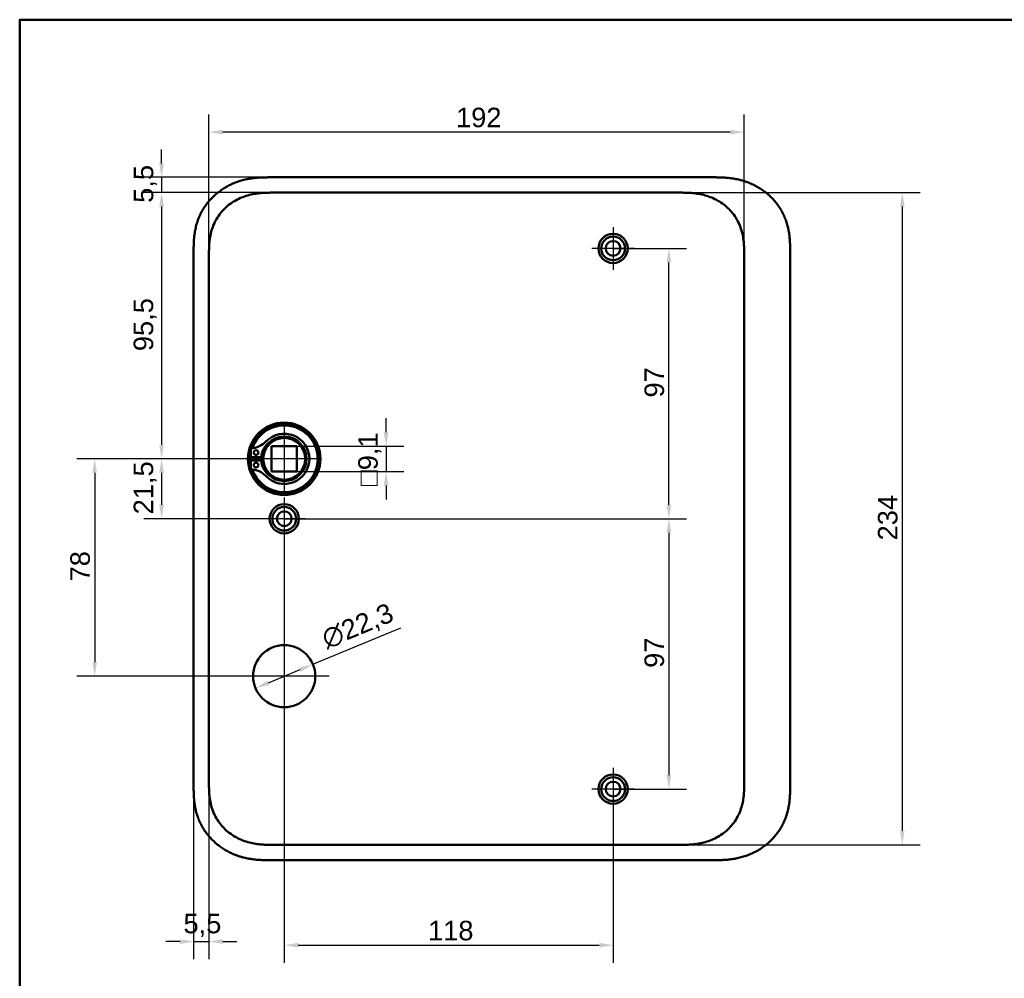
# Model space of a CAD drawing. Header units: millimetres. Extents: x 20 to 833, y 20 to 574.
# Tile 9 of 23: x 20 to 373, y 230 to 574. Entities that reach past the tile are written whole.
import ezdxf

# ---------------------------------------------------------------- set-up
doc = ezdxf.new("R2010")
doc.units = ezdxf.units.MM
doc.header["$LTSCALE"] = 2
for name, color, linetype, lineweight in [('Bemaßungen(DIN)', 7, 'Continuous', 25), ('Mittelpunktmarkierung(DIN)', 7, 'Continuous', 25), ('Sichtbare Kanten(DIN)', 7, 'Continuous', 50), ('Skizziergeometrie(DIN)', 7, 'Continuous', 50)]:
    doc.layers.add(name, color=color, linetype=linetype, lineweight=lineweight)
doc.styles.add('STANDARD-DIN~0', font='arial.ttf')
doc.dimstyles.new('CAD-LAN', dxfattribs={"dimscale": 2, "dimtxt": 3.5, "dimasz": 2.5, "dimexe": 3.175, "dimexo": 0, "dimgap": 0.8, "dimtad": 1, "dimrnd": 1e-08, "dimtxsty": 'STANDARD-DIN~0', "dimcen": 0.09, "dimdle": 10, "dimclrd": 250, "dimclre": 250, "dimclrt": 250, "dimadec": 0, "dimazin": 2, "dimtfac": 1, "dimtmove": 0, "dimatfit": 3, "dimfxl": 1, "dimtolj": 1, "dimtzin": 0, "dimlwd": 25, "dimlwe": 25, "dimarcsym": 0})

# ---------------------------------------------------------------- blocks, each defined once
blk = doc.blocks.new('Ränder Standardrahmen')
at = {"layer": 'Skizziergeometrie(DIN)', "flags": 128}
blk.add_lwpolyline([(10, 10), (10, 287), (410, 287), (410, 10), (10, 10)], dxfattribs=at)
blk = doc.blocks.new('*D8')
at = {"layer": 'Bemaßungen(DIN)', "color": 250, "linetype": 'Continuous', "lineweight": 25, "true_color": 0x3f3f3f, "transparency": 16777216}
for p, q in [((256.37, 511.94), (343.01, 511.94)), ((336.66, 506.94), (336.66, 282.94)), ((256.37, 277.94), (343.01, 277.94))]:
    blk.add_line(p, q, dxfattribs=at)
at = {"layer": 'Bemaßungen(DIN)', "color": 250, "linetype": 'Continuous', "true_color": 0x3f3f3f, "transparency": 16777216}
for points in [[(335.83, 506.94), (337.49, 506.94), (336.66, 511.94)], [(335.83, 282.94), (337.49, 282.94), (336.66, 277.94)]]:
    blk.add_solid(points, dxfattribs=at)
at = {"layer": 'Defpoints', "color": 0, "linetype": 'Continuous', "transparency": 16777216}
for p in [(256.37, 511.94), (256.37, 277.94), (336.66, 277.94)]:
    blk.add_point(p, dxfattribs=at)
at = {"layer": 'Bemaßungen(DIN)', "color": 250, "linetype": 'Continuous', "lineweight": 25, "true_color": 0x3f3f3f, "transparency": 16777216, "insert": (327.91, 387.16), "char_height": 7, "attachment_point": 1, "rotation": 90, "style": 'STANDARD-DIN~0'}
blk.add_mtext('\\A1;234', dxfattribs=at)
blk = doc.blocks.new('*D9')
at = {"layer": 'Bemaßungen(DIN)', "color": 250, "linetype": 'Continuous', "lineweight": 25, "true_color": 0x3f3f3f, "transparency": 16777216}
for p, q in [((87.91, 487.79), (87.91, 540.01)), ((279.91, 489.66), (279.91, 540.01)), ((274.91, 533.66), (92.91, 533.66))]:
    blk.add_line(p, q, dxfattribs=at)
at = {"layer": 'Bemaßungen(DIN)', "color": 250, "linetype": 'Continuous', "true_color": 0x3f3f3f, "transparency": 16777216}
for points in [[(92.91, 534.49), (92.91, 532.82), (87.91, 533.66)], [(274.91, 534.49), (274.91, 532.82), (279.91, 533.66)]]:
    blk.add_solid(points, dxfattribs=at)
at = {"layer": 'Defpoints', "color": 0, "linetype": 'Continuous', "transparency": 16777216}
for p in [(87.91, 533.66), (87.91, 487.79), (279.91, 489.66)]:
    blk.add_point(p, dxfattribs=at)
at = {"layer": 'Bemaßungen(DIN)', "color": 250, "linetype": 'Continuous', "lineweight": 25, "true_color": 0x3f3f3f, "transparency": 16777216, "insert": (176.54, 542.41), "char_height": 7, "attachment_point": 1, "style": 'STANDARD-DIN~0'}
blk.add_mtext('\\A1;192', dxfattribs=at)
blk = doc.blocks.new('*D10')
at = {"layer": 'Bemaßungen(DIN)', "color": 250, "linetype": 'Continuous', "lineweight": 25, "true_color": 0x3f3f3f, "transparency": 16777216}
for p, q in [((111.44, 511.94), (64.56, 511.94)), ((70.91, 506.94), (70.91, 421.44)), ((114.91, 416.44), (64.56, 416.44))]:
    blk.add_line(p, q, dxfattribs=at)
at = {"layer": 'Bemaßungen(DIN)', "color": 250, "linetype": 'Continuous', "true_color": 0x3f3f3f, "transparency": 16777216}
for points in [[(70.07, 506.94), (71.74, 506.94), (70.91, 511.94)], [(70.07, 421.44), (71.74, 421.44), (70.91, 416.44)]]:
    blk.add_solid(points, dxfattribs=at)
at = {"layer": 'Defpoints', "color": 0, "linetype": 'Continuous', "transparency": 16777216}
for p in [(111.44, 511.94), (70.91, 416.44), (114.91, 416.44)]:
    blk.add_point(p, dxfattribs=at)
at = {"layer": 'Bemaßungen(DIN)', "color": 250, "linetype": 'Continuous', "lineweight": 25, "true_color": 0x3f3f3f, "transparency": 16777216, "insert": (60.89, 455.07), "char_height": 7, "attachment_point": 1, "rotation": 90, "style": 'STANDARD-DIN~0'}
blk.add_mtext('\\A1;95,5', dxfattribs=at)
blk = doc.blocks.new('*D11')
at = {"layer": 'Bemaßungen(DIN)', "color": 250, "linetype": 'Continuous', "lineweight": 25, "true_color": 0x3f3f3f, "transparency": 16777216}
for p, q in [((114.91, 416.44), (64.56, 416.44)), ((70.91, 411.44), (70.91, 399.94)), ((114.91, 394.94), (64.56, 394.94))]:
    blk.add_line(p, q, dxfattribs=at)
at = {"layer": 'Bemaßungen(DIN)', "color": 250, "linetype": 'Continuous', "true_color": 0x3f3f3f, "transparency": 16777216}
for points in [[(70.07, 411.44), (71.74, 411.44), (70.91, 416.44)], [(70.07, 399.94), (71.74, 399.94), (70.91, 394.94)]]:
    blk.add_solid(points, dxfattribs=at)
at = {"layer": 'Defpoints', "color": 0, "linetype": 'Continuous', "transparency": 16777216}
for p in [(114.91, 416.44), (70.91, 394.94), (114.91, 394.94)]:
    blk.add_point(p, dxfattribs=at)
at = {"layer": 'Bemaßungen(DIN)', "color": 250, "linetype": 'Continuous', "lineweight": 25, "true_color": 0x3f3f3f, "transparency": 16777216, "insert": (60.89, 396.52), "char_height": 7, "attachment_point": 1, "rotation": 90, "style": 'STANDARD-DIN~0'}
blk.add_mtext('\\A1;21,5', dxfattribs=at)
blk = doc.blocks.new('*D12')
at = {"layer": 'Bemaßungen(DIN)', "color": 250, "linetype": 'Continuous', "lineweight": 25, "true_color": 0x3f3f3f, "transparency": 16777216}
for p, q in [((114.91, 416.44), (40.56, 416.44)), ((46.91, 411.44), (46.91, 343.44)), ((114.91, 338.44), (40.56, 338.44))]:
    blk.add_line(p, q, dxfattribs=at)
at = {"layer": 'Bemaßungen(DIN)', "color": 250, "linetype": 'Continuous', "true_color": 0x3f3f3f, "transparency": 16777216}
for points in [[(46.07, 411.44), (47.74, 411.44), (46.91, 416.44)], [(46.07, 343.44), (47.74, 343.44), (46.91, 338.44)]]:
    blk.add_solid(points, dxfattribs=at)
at = {"layer": 'Defpoints', "color": 0, "linetype": 'Continuous', "transparency": 16777216}
for p in [(114.91, 416.44), (46.91, 338.44), (114.91, 338.44)]:
    blk.add_point(p, dxfattribs=at)
at = {"layer": 'Bemaßungen(DIN)', "color": 250, "linetype": 'Continuous', "lineweight": 25, "true_color": 0x3f3f3f, "transparency": 16777216, "insert": (38.16, 372.45), "char_height": 7, "attachment_point": 1, "rotation": 90, "style": 'STANDARD-DIN~0'}
blk.add_mtext('\\A1;78', dxfattribs=at)
blk = doc.blocks.new('*D13')
at = {"layer": 'Bemaßungen(DIN)', "color": 250, "linetype": 'Continuous', "lineweight": 25, "true_color": 0x3f3f3f, "transparency": 16777216}
for p, q in [((70.91, 522.44), (70.91, 527.44)), ((110.44, 517.44), (64.56, 517.44)), ((70.91, 517.44), (70.91, 511.94)), ((111.44, 511.94), (64.56, 511.94)), ((70.91, 506.94), (70.91, 501.94))]:
    blk.add_line(p, q, dxfattribs=at)
at = {"layer": 'Bemaßungen(DIN)', "color": 250, "linetype": 'Continuous', "true_color": 0x3f3f3f, "transparency": 16777216}
for points in [[(70.07, 522.44), (71.74, 522.44), (70.91, 517.44)], [(70.07, 506.94), (71.74, 506.94), (70.91, 511.94)]]:
    blk.add_solid(points, dxfattribs=at)
at = {"layer": 'Defpoints', "color": 0, "linetype": 'Continuous', "transparency": 16777216}
for p in [(110.44, 517.44), (70.91, 511.94), (111.44, 511.94)]:
    blk.add_point(p, dxfattribs=at)
at = {"layer": 'Bemaßungen(DIN)', "color": 250, "linetype": 'Continuous', "lineweight": 25, "true_color": 0x3f3f3f, "transparency": 16777216, "insert": (60.92, 508.29), "char_height": 7, "attachment_point": 1, "rotation": 90, "style": 'STANDARD-DIN~0'}
blk.add_mtext('\\A1;5,5', dxfattribs=at)
blk = doc.blocks.new('*D14')
at = {"layer": 'Bemaßungen(DIN)', "color": 250, "linetype": 'Continuous', "lineweight": 25, "true_color": 0x3f3f3f, "transparency": 16777216}
for p, q in [((125.2, 342.72), (156.76, 355.82)), ((109.23, 336.08), (120.59, 340.8))]:
    blk.add_line(p, q, dxfattribs=at)
at = {"layer": 'Bemaßungen(DIN)', "color": 250, "linetype": 'Continuous', "true_color": 0x3f3f3f, "transparency": 16777216}
for points in [[(120.27, 341.57), (120.91, 340.03), (125.2, 342.72)], [(108.91, 336.85), (109.55, 335.31), (104.61, 334.17)]]:
    blk.add_solid(points, dxfattribs=at)
at = {"layer": 'Defpoints', "color": 0, "linetype": 'Continuous', "transparency": 16777216}
for p in [(125.2, 342.72), (104.61, 334.17)]:
    blk.add_point(p, dxfattribs=at)
at = {"layer": 'Bemaßungen(DIN)', "color": 250, "linetype": 'Continuous', "lineweight": 25, "true_color": 0x3f3f3f, "transparency": 16777216, "insert": (127.52, 354.77), "char_height": 7, "attachment_point": 1, "rotation": 22.5468, "style": 'STANDARD-DIN~0'}
blk.add_mtext('\\A1;∅22,3', dxfattribs=at)
blk = doc.blocks.new('*D15')
at = {"layer": 'Bemaßungen(DIN)', "color": 250, "linetype": 'Continuous', "lineweight": 25, "true_color": 0x3f3f3f, "transparency": 16777216}
for p, q in [((151.46, 425.99), (151.46, 430.99)), ((119.46, 420.99), (157.81, 420.99)), ((151.46, 420.99), (151.46, 411.89)), ((119.46, 411.89), (157.81, 411.89)), ((151.46, 406.89), (151.46, 401.89))]:
    blk.add_line(p, q, dxfattribs=at)
at = {"layer": 'Bemaßungen(DIN)', "color": 250, "linetype": 'Continuous', "true_color": 0x3f3f3f, "transparency": 16777216}
for points in [[(150.62, 425.99), (152.29, 425.99), (151.46, 420.99)], [(150.62, 406.89), (152.29, 406.89), (151.46, 411.89)]]:
    blk.add_solid(points, dxfattribs=at)
at = {"layer": 'Defpoints', "color": 0, "linetype": 'Continuous', "transparency": 16777216}
for p in [(119.46, 420.99), (119.46, 411.89), (151.46, 411.89)]:
    blk.add_point(p, dxfattribs=at)
at = {"layer": 'Bemaßungen(DIN)', "color": 250, "linetype": 'Continuous', "lineweight": 25, "true_color": 0x3f3f3f, "transparency": 16777216, "insert": (141.44, 406.68), "char_height": 7, "attachment_point": 1, "rotation": 90, "style": 'STANDARD-DIN~0'}
blk.add_mtext('\\A1;\\fAIGDT|b0|i0;\\H7.0000;o\\fArial|b0|i0;\\H7.0000;9,1', dxfattribs=at)
blk = doc.blocks.new('*D16')
at = {"layer": 'Bemaßungen(DIN)', "color": 250, "linetype": 'Continuous', "lineweight": 25, "true_color": 0x3f3f3f, "transparency": 16777216}
for p, q in [((232.91, 491.94), (259.26, 491.94)), ((252.91, 399.94), (252.91, 486.94)), ((114.91, 394.94), (259.26, 394.94))]:
    blk.add_line(p, q, dxfattribs=at)
at = {"layer": 'Bemaßungen(DIN)', "color": 250, "linetype": 'Continuous', "true_color": 0x3f3f3f, "transparency": 16777216}
for points in [[(252.07, 486.94), (253.74, 486.94), (252.91, 491.94)], [(252.07, 399.94), (253.74, 399.94), (252.91, 394.94)]]:
    blk.add_solid(points, dxfattribs=at)
at = {"layer": 'Defpoints', "color": 0, "linetype": 'Continuous', "transparency": 16777216}
for p in [(232.91, 491.94), (252.91, 491.94), (114.91, 394.94)]:
    blk.add_point(p, dxfattribs=at)
at = {"layer": 'Bemaßungen(DIN)', "color": 250, "linetype": 'Continuous', "lineweight": 25, "true_color": 0x3f3f3f, "transparency": 16777216, "insert": (244.16, 438.43), "char_height": 7, "attachment_point": 1, "rotation": 90, "style": 'STANDARD-DIN~0'}
blk.add_mtext('\\A1;97', dxfattribs=at)
blk = doc.blocks.new('*D17')
at = {"layer": 'Bemaßungen(DIN)', "color": 250, "linetype": 'Continuous', "lineweight": 25, "true_color": 0x3f3f3f, "transparency": 16777216}
for p, q in [((114.91, 394.94), (259.26, 394.94)), ((252.91, 389.94), (252.91, 302.94)), ((232.91, 297.94), (259.26, 297.94))]:
    blk.add_line(p, q, dxfattribs=at)
at = {"layer": 'Bemaßungen(DIN)', "color": 250, "linetype": 'Continuous', "true_color": 0x3f3f3f, "transparency": 16777216}
for points in [[(252.07, 389.94), (253.74, 389.94), (252.91, 394.94)], [(252.07, 302.94), (253.74, 302.94), (252.91, 297.94)]]:
    blk.add_solid(points, dxfattribs=at)
at = {"layer": 'Defpoints', "color": 0, "linetype": 'Continuous', "transparency": 16777216}
for p in [(114.91, 394.94), (232.91, 297.94), (252.91, 297.94)]:
    blk.add_point(p, dxfattribs=at)
at = {"layer": 'Bemaßungen(DIN)', "color": 250, "linetype": 'Continuous', "lineweight": 25, "true_color": 0x3f3f3f, "transparency": 16777216, "insert": (244.16, 341.43), "char_height": 7, "attachment_point": 1, "rotation": 90, "style": 'STANDARD-DIN~0'}
blk.add_mtext('\\A1;97', dxfattribs=at)
blk = doc.blocks.new('*D18')
at = {"layer": 'Bemaßungen(DIN)', "color": 250, "linetype": 'Continuous', "lineweight": 25, "true_color": 0x3f3f3f, "transparency": 16777216}
for p, q in [((114.91, 387.29), (114.91, 235.59)), ((232.91, 290.29), (232.91, 235.59)), ((119.91, 241.94), (227.91, 241.94))]:
    blk.add_line(p, q, dxfattribs=at)
at = {"layer": 'Bemaßungen(DIN)', "color": 250, "linetype": 'Continuous', "true_color": 0x3f3f3f, "transparency": 16777216}
for points in [[(119.91, 242.78), (119.91, 241.11), (114.91, 241.94)], [(227.91, 242.78), (227.91, 241.11), (232.91, 241.94)]]:
    blk.add_solid(points, dxfattribs=at)
at = {"layer": 'Defpoints', "color": 0, "linetype": 'Continuous', "transparency": 16777216}
for p in [(114.91, 387.29), (232.91, 290.29), (232.91, 241.94)]:
    blk.add_point(p, dxfattribs=at)
at = {"layer": 'Bemaßungen(DIN)', "color": 250, "linetype": 'Continuous', "lineweight": 25, "true_color": 0x3f3f3f, "transparency": 16777216, "insert": (166.5, 250.69), "char_height": 7, "attachment_point": 1, "style": 'STANDARD-DIN~0'}
blk.add_mtext('\\A1;118', dxfattribs=at)
blk = doc.blocks.new('*D19')
at = {"layer": 'Bemaßungen(DIN)', "color": 250, "linetype": 'Continuous', "lineweight": 25, "true_color": 0x3f3f3f, "transparency": 16777216}
for p, q in [((82.41, 299.23), (82.41, 236.88)), ((87.91, 300.23), (87.91, 236.88)), ((77.41, 243.23), (72.41, 243.23)), ((82.41, 243.23), (87.91, 243.23)), ((92.91, 243.23), (97.91, 243.23))]:
    blk.add_line(p, q, dxfattribs=at)
at = {"layer": 'Bemaßungen(DIN)', "color": 250, "linetype": 'Continuous', "true_color": 0x3f3f3f, "transparency": 16777216}
for points in [[(77.41, 244.06), (77.41, 242.39), (82.41, 243.23)], [(92.91, 244.06), (92.91, 242.39), (87.91, 243.23)]]:
    blk.add_solid(points, dxfattribs=at)
at = {"layer": 'Defpoints', "color": 0, "linetype": 'Continuous', "transparency": 16777216}
for p in [(82.41, 299.23), (87.91, 300.23), (87.91, 243.23)]:
    blk.add_point(p, dxfattribs=at)
at = {"layer": 'Bemaßungen(DIN)', "color": 250, "linetype": 'Continuous', "lineweight": 25, "true_color": 0x3f3f3f, "transparency": 16777216, "insert": (78.76, 253.21), "char_height": 7, "attachment_point": 1, "style": 'STANDARD-DIN~0'}
blk.add_mtext('\\A1;5,5', dxfattribs=at)

msp = doc.modelspace()

# ---------------------------------------------------------------- linework, layer by layer
at = {"layer": 'Mittelpunktmarkierung(DIN)', "linetype": 'Continuous'}
for p, q in [((232.906, 499.593), (232.906, 484.293)), ((240.556, 491.943), (225.256, 491.943)), ((114.906, 428.943), (114.906, 403.943)), ((127.406, 416.443), (102.406, 416.443)), ((114.906, 402.593), (114.906, 387.293)), ((122.556, 394.943), (107.256, 394.943)), ((114.906, 354.593), (114.906, 322.293)), ((131.056, 338.443), (98.756, 338.443)), ((232.906, 305.593), (232.906, 290.293)), ((240.556, 297.943), (225.256, 297.943))]:
    msp.add_line(p, q, dxfattribs=at)
at = {"layer": 'Sichtbare Kanten(DIN)'}
for p, q in [((269.367, 517.443), (110.445, 517.443)), ((111.444, 511.943), (256.367, 511.943)), ((111.444, 511.943), (111.444, 511.943)), ((256.368, 511.943), (256.367, 511.943)), ((82.406, 490.658), (82.406, 299.227)), ((296.406, 299.227), (296.406, 490.7)), ((110.356, 411.893), (110.356, 420.993)), ((110.356, 420.993), (119.456, 420.993)), ((119.456, 420.993), (119.456, 411.893)), ((102.948, 417.059), (102.948, 420.083)), ((106.648, 417.059), (102.948, 417.059)), ((102.948, 415.826), (106.648, 415.826)), ((102.948, 412.802), (102.948, 415.826)), ((110.356, 411.893), (119.456, 411.893)), ((111.444, 277.943), (256.367, 277.943)), ((256.367, 277.943), (256.367, 277.943)), ((110.445, 272.443), (269.367, 272.443))]:
    msp.add_line(p, q, dxfattribs=at)
for centre, radius in [((232.906, 491.943), 5.25), ((232.906, 491.943), 4.25), ((232.906, 491.943), 2.65), ((114.906, 416.443), 13), ((114.906, 416.443), 12.5), ((114.906, 416.443), 8), ((114.906, 416.443), 7.5), ((104.798, 418.674), 0.85), ((104.798, 414.211), 0.85), ((114.906, 394.943), 5.25), ((114.906, 394.943), 4.25), ((114.906, 394.943), 2.65), ((114.906, 338.443), 11.15), ((232.906, 297.943), 5.25), ((232.906, 297.943), 4.25), ((232.906, 297.943), 2.65)]:
    msp.add_circle(centre, radius, dxfattribs=at)
for centre, radius, start, end in [((114.906, 416.443), 12, 198.17213, 161.82787), ((114.906, 416.443), 9.017, 224.1409, 135.8591), ((102.208, 428.766), 8.678, 274.96705, 315.8591), ((114.173, 416.443), 7.55, 125.6871, 175.31499), ((114.906, 416.443), 12, 175.21102, 184.78898), ((114.906, 416.443), 9, 176.0711, 183.9289), ((114.906, 416.443), 8.2, 153.63056, 206.36944), ((114.173, 416.443), 7.55, 184.68501, 234.3129), ((102.208, 404.12), 8.678, 44.1409, 85.03295)]:
    msp.add_arc(centre, radius, start, end, dxfattribs=at)
for points, knots in [([(110.445, 517.443), (109.847, 517.443), (108.796, 517.442), (107.585, 517.417), (106.672, 517.382), (106.062, 517.349), (105.3, 517.295), (104.689, 517.24), (103.925, 517.157), (103.315, 517.077), (102.4, 516.936), (101.489, 516.766), (100.132, 516.453), (98.939, 516.112), (97.472, 515.603), (96.321, 515.13), (94.92, 514.456), (93.831, 513.853), (92.516, 513.02), (91.504, 512.292), (90.297, 511.309), (89.38, 510.464), (88.299, 509.341), (87.491, 508.389), (86.556, 507.14), (85.872, 506.095), (85.101, 504.737), (84.556, 503.612), (83.964, 502.168), (83.564, 500.985), (83.157, 499.482), (82.902, 498.265), (82.691, 496.887), (82.589, 495.967), (82.514, 495.049), (82.476, 494.437), (82.442, 493.674), (82.424, 493.066), (82.412, 492.309), (82.406, 491.556), (82.406, 490.957), (82.406, 490.658)], [-0.99999787, -0.99999787, -0.99999787, -0.99999787, -0.95833168, -0.92708204, -0.9166655, -0.89583241, -0.88541586, -0.86458277, -0.85416622, -0.83333313, -0.82291658, -0.79166695, -0.77083385, -0.72916767, -0.70833458, -0.66666839, -0.6458353, -0.60416912, -0.58333603, -0.54166984, -0.52083675, -0.47917057, -0.45833747, -0.41667129, -0.3958382, -0.35417201, -0.33333892, -0.29167274, -0.27083965, -0.22917346, -0.20834037, -0.16667419, -0.14584109, -0.11459146, -0.10417491, -0.08334182, -0.07292527, -0.05209218, -0.04167563, -0.02084254, -0.00000945, -0.00000945, -0.00000945, -0.00000945]), ([(296.406, 490.741), (296.406, 491.268), (296.405, 492.357), (296.372, 493.744), (296.295, 495.17), (296.192, 496.318), (295.996, 497.758), (295.782, 498.91), (295.434, 500.343), (295.088, 501.482), (294.567, 502.887), (294.08, 503.992), (293.381, 505.343), (292.752, 506.394), (291.881, 507.664), (291.117, 508.641), (290.085, 509.805), (289.199, 510.688), (288.025, 511.724), (287.036, 512.497), (285.743, 513.386), (284.669, 514.035), (283.284, 514.763), (282.146, 515.279), (280.695, 515.84), (279.516, 516.221), (278.026, 516.616), (276.826, 516.868), (275.321, 517.11), (274.118, 517.248), (272.62, 517.363), (271.131, 517.427), (269.953, 517.44), (269.367, 517.443)], [-0.97472618, -0.97472618, -0.97472618, -0.97472618, -0.93604739, -0.89534998, -0.87500127, -0.83430386, -0.81395515, -0.77325774, -0.75290903, -0.71221162, -0.69186291, -0.6511655, -0.6308168, -0.59011938, -0.56977068, -0.52907326, -0.50872456, -0.46802714, -0.44767844, -0.40698102, -0.38663232, -0.3459349, -0.3255862, -0.28488878, -0.26454008, -0.22384266, -0.20349396, -0.16279654, -0.14244784, -0.10175042, -0.08140172, -0.0407043, -0.00000689, -0.00000689, -0.00000689, -0.00000689]), ([(87.906, 489.658), (87.906, 490.286), (87.906, 490.934), (87.918, 491.583), (87.932, 492.306), (87.961, 493.03), (88.016, 493.745), (88.077, 494.523), (88.167, 495.292), (88.298, 496.053), (88.434, 496.846), (88.613, 497.632), (88.848, 498.423), (89.083, 499.216), (89.373, 500.004), (89.719, 500.769), (90.065, 501.538), (90.468, 502.286), (90.924, 503.004), (91.378, 503.719), (91.885, 504.404), (92.442, 505.052), (92.992, 505.694), (93.593, 506.303), (94.23, 506.863), (94.867, 507.423), (95.537, 507.935), (96.237, 508.4), (96.933, 508.861), (97.658, 509.276), (98.411, 509.645), (99.147, 510.006), (99.91, 510.322), (100.693, 510.593), (101.448, 510.855), (102.223, 511.074), (103.007, 511.252), (103.755, 511.422), (104.512, 511.554), (105.275, 511.654), (105.999, 511.749), (106.729, 511.815), (107.46, 511.859), (108.151, 511.901), (108.843, 511.922), (109.529, 511.933), (110.175, 511.942), (110.817, 511.943), (111.444, 511.943)], [0, 0, 0, 0, 0.2004784, 0.2004784, 0.2004784, 0.4237411, 0.4237411, 0.4237411, 0.6666843, 0.6666843, 0.6666843, 0.9194, 0.9194, 0.9194, 1.1730033, 1.1730033, 1.1730033, 1.4278738, 1.4278738, 1.4278738, 1.6819326, 1.6819326, 1.6819326, 1.9333793, 1.9333793, 1.9333793, 2.1848165, 2.1848165, 2.1848165, 2.4343943, 2.4343943, 2.4343943, 2.6782826, 2.6782826, 2.6782826, 2.9134642, 2.9134642, 2.9134642, 3.1379689, 3.1379689, 3.1379689, 3.3508216, 3.3508216, 3.3508216, 3.5518256, 3.5518256, 3.5518256, 3.7413067, 3.7413067, 3.7413067, 3.7413067]), ([(256.368, 511.943), (256.995, 511.943), (257.636, 511.942), (258.283, 511.933), (258.969, 511.922), (259.661, 511.901), (260.352, 511.859), (261.083, 511.815), (261.813, 511.749), (262.536, 511.654), (263.3, 511.554), (264.057, 511.422), (264.805, 511.252), (265.589, 511.074), (266.363, 510.855), (267.118, 510.593), (267.902, 510.322), (268.664, 510.006), (269.4, 509.645), (270.154, 509.276), (270.879, 508.861), (271.574, 508.4), (272.275, 507.935), (272.945, 507.423), (273.582, 506.863), (274.218, 506.303), (274.82, 505.694), (275.37, 505.052), (275.926, 504.404), (276.433, 503.719), (276.888, 503.004), (277.343, 502.286), (277.746, 501.538), (278.093, 500.769), (278.438, 500.004), (278.728, 499.216), (278.964, 498.422), (279.199, 497.632), (279.377, 496.846), (279.513, 496.053), (279.644, 495.291), (279.735, 494.523), (279.795, 493.745), (279.851, 493.03), (279.879, 492.306), (279.893, 491.583), (279.906, 490.934), (279.906, 490.286), (279.906, 489.658)], [0, 0, 0, 0, 0.1894861, 0.1894861, 0.1894861, 0.3904941, 0.3904941, 0.3904941, 0.6033491, 0.6033491, 0.6033491, 0.8278544, 0.8278544, 0.8278544, 1.0630348, 1.0630348, 1.0630348, 1.3069205, 1.3069205, 1.3069205, 1.5564953, 1.5564953, 1.5564953, 1.8079303, 1.8079303, 1.8079303, 2.0593759, 2.0593759, 2.0593759, 2.3134335, 2.3134335, 2.3134335, 2.5683022, 2.5683022, 2.5683022, 2.8219033, 2.8219033, 2.8219033, 3.0746163, 3.0746163, 3.0746163, 3.3175565, 3.3175565, 3.3175565, 3.5408165, 3.5408165, 3.5408165, 3.7412931, 3.7412931, 3.7412931, 3.7412931]), ([(82.406, 299.227), (82.406, 298.928), (82.406, 298.329), (82.412, 297.576), (82.424, 296.82), (82.442, 296.212), (82.476, 295.448), (82.514, 294.837), (82.589, 293.918), (82.691, 292.998), (82.878, 291.773), (83.061, 290.859), (83.279, 289.952), (83.442, 289.351), (83.668, 288.606), (83.868, 288.015), (84.141, 287.284), (84.378, 286.706), (84.761, 285.851), (85.179, 285.013), (85.872, 283.79), (86.556, 282.745), (87.491, 281.496), (88.299, 280.545), (89.379, 279.421), (90.297, 278.576), (91.505, 277.593), (92.516, 276.865), (93.83, 276.032), (94.92, 275.428), (96.181, 274.823), (97.04, 274.46), (97.912, 274.13), (98.498, 273.926), (99.386, 273.645), (100.283, 273.397), (101.489, 273.119), (102.4, 272.949), (103.315, 272.808), (103.926, 272.728), (104.689, 272.645), (105.3, 272.591), (106.062, 272.536), (106.672, 272.504), (107.585, 272.468), (108.796, 272.443), (109.847, 272.442), (110.445, 272.443)], [-0.99999789, -0.99999789, -0.99999789, -0.99999789, -0.9791648, -0.9583317, -0.94791516, -0.92708206, -0.91666552, -0.89583243, -0.88541588, -0.85416624, -0.83333315, -0.80208351, -0.79166696, -0.77083387, -0.76041733, -0.73958423, -0.72916769, -0.70833459, -0.69791805, -0.66666841, -0.64583532, -0.60416913, -0.58333604, -0.54166985, -0.52083676, -0.47917058, -0.45833749, -0.4166713, -0.39583821, -0.35417202, -0.33333893, -0.30208929, -0.29167275, -0.27083965, -0.26042311, -0.22917347, -0.20834038, -0.17709074, -0.16667419, -0.1458411, -0.13542455, -0.11459146, -0.10417491, -0.08334182, -0.07292528, -0.04167564, -0.00000945, -0.00000945, -0.00000945, -0.00000945]), ([(111.444, 277.943), (110.817, 277.943), (110.175, 277.943), (109.529, 277.953), (108.843, 277.963), (108.15, 277.985), (107.46, 278.026), (106.729, 278.07), (105.999, 278.136), (105.275, 278.231), (104.512, 278.331), (103.755, 278.464), (103.007, 278.633), (102.223, 278.811), (101.448, 279.03), (100.693, 279.292), (99.91, 279.563), (99.147, 279.879), (98.411, 280.24), (97.658, 280.609), (96.933, 281.024), (96.237, 281.485), (95.537, 281.95), (94.867, 282.462), (94.23, 283.022), (93.593, 283.583), (92.992, 284.191), (92.442, 284.833), (91.885, 285.481), (91.378, 286.166), (90.924, 286.882), (90.468, 287.599), (90.065, 288.347), (89.719, 289.116), (89.373, 289.882), (89.083, 290.669), (88.848, 291.463), (88.613, 292.253), (88.434, 293.039), (88.298, 293.832), (88.167, 294.594), (88.077, 295.362), (88.016, 296.14), (87.961, 296.855), (87.932, 297.579), (87.918, 298.302), (87.906, 298.951), (87.906, 299.599), (87.906, 300.227)], [0, 0, 0, 0, 0.1894834, 0.1894834, 0.1894834, 0.3904881, 0.3904881, 0.3904881, 0.6033414, 0.6033414, 0.6033414, 0.8278466, 0.8278466, 0.8278466, 1.0630283, 1.0630283, 1.0630283, 1.3069161, 1.3069161, 1.3069161, 1.5564929, 1.5564929, 1.5564929, 1.8079285, 1.8079285, 1.8079285, 2.0593731, 2.0593731, 2.0593731, 2.3134297, 2.3134297, 2.3134297, 2.5682979, 2.5682979, 2.5682979, 2.8218991, 2.8218991, 2.8218991, 3.0746122, 3.0746122, 3.0746122, 3.3175525, 3.3175525, 3.3175525, 3.5408138, 3.5408138, 3.5408138, 3.7412926, 3.7412926, 3.7412926, 3.7412926]), ([(279.906, 300.227), (279.906, 299.599), (279.906, 298.951), (279.893, 298.302), (279.879, 297.579), (279.851, 296.855), (279.795, 296.14), (279.735, 295.362), (279.644, 294.594), (279.513, 293.832), (279.377, 293.039), (279.199, 292.253), (278.964, 291.463), (278.728, 290.669), (278.438, 289.882), (278.093, 289.116), (277.746, 288.347), (277.343, 287.599), (276.888, 286.882), (276.433, 286.166), (275.926, 285.481), (275.37, 284.833), (274.82, 284.191), (274.218, 283.583), (273.581, 283.022), (272.945, 282.462), (272.275, 281.95), (271.574, 281.485), (270.879, 281.024), (270.153, 280.609), (269.4, 280.24), (268.664, 279.879), (267.901, 279.563), (267.118, 279.292), (266.363, 279.03), (265.589, 278.811), (264.805, 278.633), (264.056, 278.464), (263.3, 278.331), (262.536, 278.231), (261.813, 278.136), (261.083, 278.07), (260.352, 278.026), (259.661, 277.985), (258.969, 277.963), (258.283, 277.953), (257.636, 277.943), (256.995, 277.943), (256.367, 277.943)], [0, 0, 0, 0, 0.20048, 0.20048, 0.20048, 0.4237428, 0.4237428, 0.4237428, 0.6666848, 0.6666848, 0.6666848, 0.9193992, 0.9193992, 0.9193992, 1.173002, 1.173002, 1.173002, 1.4278722, 1.4278722, 1.4278722, 1.6819311, 1.6819311, 1.6819311, 1.933378, 1.933378, 1.933378, 2.1848149, 2.1848149, 2.1848149, 2.4343919, 2.4343919, 2.4343919, 2.6782792, 2.6782792, 2.6782792, 2.9134601, 2.9134601, 2.9134601, 3.1379646, 3.1379646, 3.1379646, 3.3508174, 3.3508174, 3.3508174, 3.5518222, 3.5518222, 3.5518222, 3.7413044, 3.7413044, 3.7413044, 3.7413044]), ([(269.367, 272.443), (269.953, 272.445), (271.131, 272.458), (272.62, 272.522), (274.118, 272.637), (275.321, 272.775), (276.826, 273.017), (278.026, 273.269), (279.516, 273.664), (280.695, 274.045), (282.146, 274.606), (283.284, 275.122), (284.669, 275.85), (285.743, 276.499), (287.036, 277.388), (288.025, 278.161), (289.199, 279.197), (290.085, 280.08), (291.117, 281.245), (291.881, 282.221), (292.752, 283.491), (293.381, 284.543), (294.08, 285.893), (294.567, 286.998), (295.088, 288.403), (295.434, 289.542), (295.782, 290.976), (295.996, 292.128), (296.192, 293.567), (296.295, 294.715), (296.372, 296.141), (296.405, 297.556), (296.406, 298.673), (296.406, 299.227)], [-0.99998994, -0.99998994, -0.99998994, -0.99998994, -0.9592928, -0.91859565, -0.89824708, -0.85754993, -0.83720136, -0.79650421, -0.77615564, -0.73545849, -0.71510992, -0.67441277, -0.6540642, -0.61336705, -0.59301848, -0.55232133, -0.53197276, -0.49127561, -0.47092704, -0.43022989, -0.40988132, -0.36918417, -0.3488356, -0.30813845, -0.28778988, -0.24709273, -0.22674416, -0.18604701, -0.16569844, -0.12500129, -0.10465272, -0.06395557, -0.02325842, -0.02325842, -0.02325842, -0.02325842])]:
    msp.add_open_spline(points, degree=3, knots=knots, dxfattribs=at)
for points, degree in [([(87.906, 300.227), (87.906, 394.943), (87.906, 489.658)], 2), ([(279.906, 489.658), (279.906, 426.514), (279.906, 363.371), (279.906, 300.227)], 3)]:
    msp.add_open_spline(points, degree=degree, dxfattribs=at)

# ---------------------------------------------------------------- block references
at = {"xscale": 2, "yscale": 2, "zscale": 2}
msp.add_blockref('Ränder Standardrahmen', (0, 0), dxfattribs=at)

# ---------------------------------------------------------------- dimensions: what is measured, and where the dimension line sits
at = {"layer": 'Bemaßungen(DIN)', "color": 250, "linetype": 'Continuous', "lineweight": 25, "true_color": 0x3f3f3f}
for base, p1, p2, angle, override, picture, middle in [((87.906, 533.658), (279.906, 489.658), (87.906, 487.791), 180, {"dimgap": 0.8, "dimdec": 2, "dimtol": 0, "dimlim": 0, "dimtp": 0, "dimtm": 0, "dimtdec": 2, "dimtofl": 0, "dimatfit": 1}, '*D9', (183.906, 533.658)), ((70.906, 511.943), (110.445, 517.443), (111.444, 511.943), 90, {"dimgap": 0.8, "dimdec": 2, "dimtol": 0, "dimlim": 0, "dimtp": 0, "dimtm": 0, "dimtdec": 2, "dimtofl": 1, "dimatfit": 1}, '*D13', (70.906, 514.693)), ((70.906, 416.443), (111.444, 511.943), (114.906, 416.443), 90, {"dimgap": 0.8, "dimdec": 2, "dimtol": 0, "dimlim": 0, "dimtp": 0, "dimtm": 0, "dimtdec": 2, "dimtofl": 0, "dimatfit": 1}, '*D10', (70.906, 464.193)), ((336.66, 277.943), (256.368, 511.943), (256.367, 277.943), 90, {"dimgap": 0.8, "dimdec": 2, "dimtol": 0, "dimlim": 0, "dimtp": 0, "dimtm": 0, "dimtdec": 2, "dimtofl": 0, "dimatfit": 1}, '*D8', (336.66, 394.943)), ((252.906, 491.943), (114.906, 394.943), (232.906, 491.943), 90, {"dimgap": 0.8, "dimdec": 2, "dimtol": 0, "dimlim": 0, "dimtp": 0, "dimtm": 0, "dimtdec": 2, "dimtofl": 0, "dimatfit": 1}, '*D16', (252.906, 443.443)), ((46.906, 338.443), (114.906, 416.443), (114.906, 338.443), 90, {"dimgap": 0.8, "dimdec": 2, "dimtol": 0, "dimlim": 0, "dimtp": 0, "dimtm": 0, "dimtdec": 2, "dimtofl": 0, "dimatfit": 1}, '*D12', (46.906, 377.443)), ((70.906, 394.943), (114.906, 416.443), (114.906, 394.943), 90, {"dimgap": 0.8, "dimdec": 2, "dimtol": 0, "dimlim": 0, "dimtp": 0, "dimtm": 0, "dimtdec": 2, "dimtofl": 0, "dimatfit": 1}, '*D11', (70.906, 405.693)), ((252.906, 297.943), (114.906, 394.943), (232.906, 297.943), 90, {"dimgap": 0.8, "dimdec": 2, "dimtol": 0, "dimlim": 0, "dimtp": 0, "dimtm": 0, "dimtdec": 2, "dimtofl": 0, "dimatfit": 1}, '*D17', (252.906, 346.443)), ((232.906, 241.943), (114.906, 387.293), (232.906, 290.293), 180, {"dimgap": 0.8, "dimdec": 2, "dimtol": 0, "dimlim": 0, "dimtp": 0, "dimtm": 0, "dimtdec": 2, "dimtofl": 0, "dimatfit": 1}, '*D18', (173.906, 241.943)), ((87.906, 243.227), (82.406, 299.227), (87.906, 300.227), 180, {"dimgap": 0.8, "dimdec": 2, "dimtol": 0, "dimlim": 0, "dimtp": 0, "dimtm": 0, "dimtdec": 2, "dimtofl": 1, "dimatfit": 1}, '*D19', (85.156, 243.227))]:
    dim = msp.add_linear_dim(base=base, p1=p1, p2=p2, angle=angle, dimstyle='CAD-LAN', override=override, dxfattribs=at)
    dim.commit()
    dim.dimension.update_dxf_attribs({"geometry": picture, "text_midpoint": middle, "dimtype": 160})
dim = msp.add_linear_dim(base=(151.456, 411.893), p1=(119.456, 420.993), p2=(119.456, 411.893), angle=90, text='\\fAIGDT|b0|i0;\\H7.0000;o\\fArial|b0|i0;\\H7.0000;<>', dimstyle='CAD-LAN', override={"dimgap": 0.8, "dimdec": 2, "dimtol": 0, "dimlim": 0, "dimtp": 0, "dimtm": 0, "dimtdec": 2, "dimtofl": 1, "dimatfit": 1}, dxfattribs=at)
dim.commit()
dim.dimension.update_dxf_attribs({"geometry": '*D15', "text_midpoint": (151.456, 416.443), "dimtype": 160})
dim = msp.add_diameter_dim_2p(p1=(104.608, 334.167), p2=(125.204, 342.718), dimstyle='CAD-LAN', override={"dimgap": 0.8, "dimdec": 2, "dimlfac": 1, "dimtol": 0, "dimlim": 0, "dimtp": 0, "dimtm": 0, "dimtdec": 2, "dimatfit": 2}, dxfattribs=at)
dim.commit()
dim.dimension.update_dxf_attribs({"geometry": '*D14', "text_midpoint": (143.365, 350.258), "dimtype": 163})

doc.saveas('drawing.dxf')
